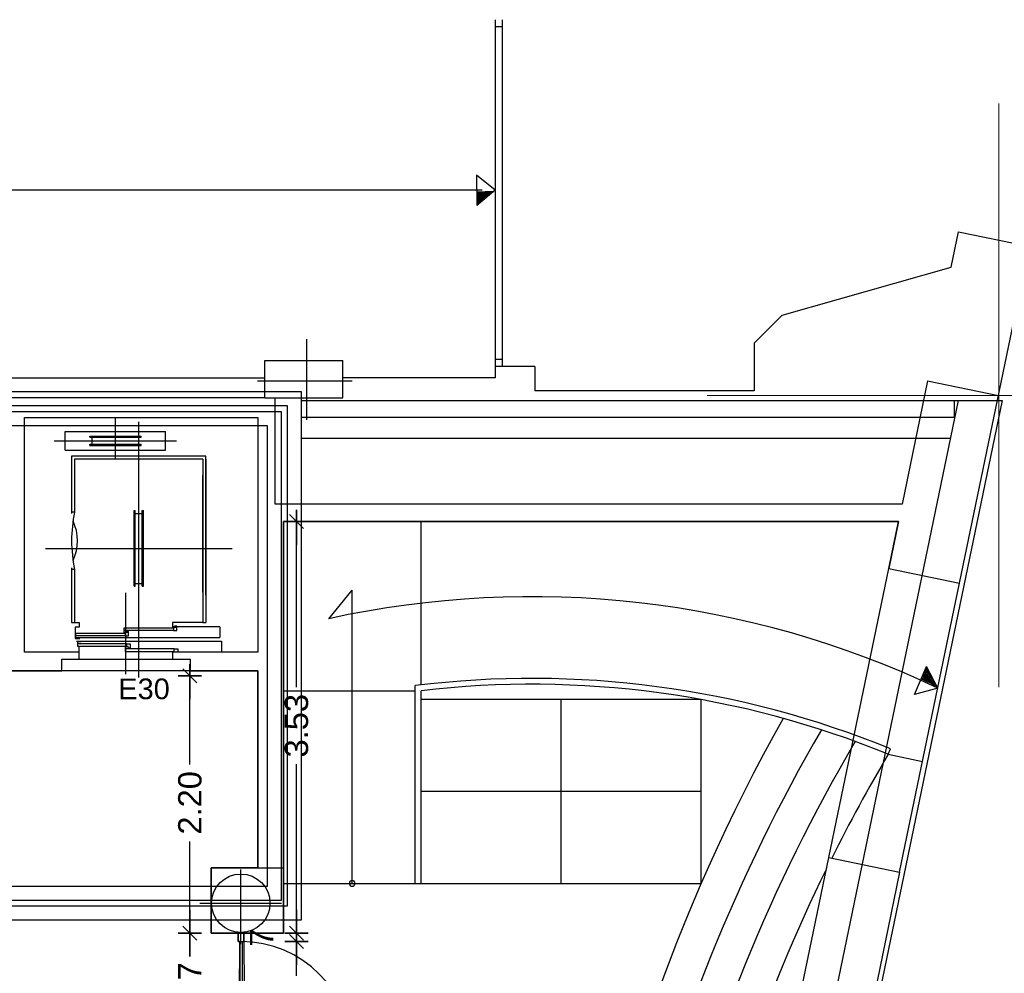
# Model space of a CAD drawing. Header units: metres. Extents: x -1 to 438, y -6 to 57.
# Tile 30 of 33: x 419.1 to 427.53, y 23.3 to 31.47. Entities that reach past the tile are written whole.
import ezdxf

# ---------------------------------------------------------------- set-up
doc = ezdxf.new("R2010")
doc.units = ezdxf.units.M
doc.header["$PDMODE"] = 65
doc.linetypes.add('CONTINUA', pattern=[0])
for name, color, linetype, lineweight in [('PB COTES', 7, 'CONTINUA', 25), ('PB ESCALES 2D', 7, 'CONTINUA', 25), ('PB LOCALS', 7, 'CONTINUA', 25), ('PB MURS++', 7, 'CONTINUA', 25), ('PB SÒLIDS I TRAMES', 7, 'CONTINUA', 25), ('PB TEXT', 7, 'CONTINUA', 25), ('PC MURS ACTUAL', 7, 'CONTINUA', 25)]:
    doc.layers.add(name, color=color, linetype=linetype, lineweight=lineweight)
doc.styles.add('ARIAL', font='arial.ttf')
doc.dimstyles.new('DIMSTYLE_4', dxfattribs={"dimtxt": 0.2, "dimasz": 0.2, "dimexe": 0, "dimexo": 1e-06, "dimgap": 0.1, "dimtad": 0, "dimdec": 0, "dimlfac": 100, "dimrnd": 1, "dimzin": 4, "dimdsep": 46, "dimtxsty": 'ARIAL', "dimblk1": 'ALL_ML_STRICH', "dimblk2": 'ALL_ML_STRICH', "dimsah": 1, "dimcen": 0, "dimse1": 1, "dimse2": 1, "dimclrd": 2, "dimclre": 2, "dimclrt": 2, "dimadec": 0, "dimazin": 0, "dimtfac": 1, "dimtdec": 0, "dimtix": 1, "dimtmove": 2, "dimatfit": 3, "dimfxl": 0, "dimtzin": 0, "dimlwd": 0, "dimlwe": 35, "dimarcsym": 0})
doc.dimstyles.new('DIMSTYLE_5', dxfattribs={"dimtxt": 0.2, "dimasz": 0.2, "dimexe": 0, "dimexo": 1e-06, "dimgap": 0.1, "dimtad": 0, "dimrnd": 0.01, "dimzin": 4, "dimdsep": 46, "dimtxsty": 'ARIAL', "dimblk1": 'ALL_ML_STRICH', "dimblk2": 'ALL_ML_STRICH', "dimsah": 1, "dimcen": 0, "dimse1": 1, "dimse2": 1, "dimclrd": 2, "dimclre": 2, "dimclrt": 2, "dimadec": 0, "dimazin": 0, "dimtfac": 1, "dimtdec": 0, "dimtix": 1, "dimtmove": 2, "dimatfit": 3, "dimfxl": 0, "dimtzin": 0, "dimlwd": 0, "dimlwe": 35, "dimarcsym": 0})
doc.dimstyles.new('DIMSTYLE_7', dxfattribs={"dimtxt": 0.2, "dimasz": 0.2, "dimexe": 0, "dimexo": 1e-06, "dimgap": 0.1, "dimtad": 2, "dimdec": 0, "dimlfac": 100, "dimrnd": 1, "dimzin": 4, "dimdsep": 46, "dimtxsty": 'ARIAL', "dimblk1": 'ALL_ML_STRICH', "dimblk2": 'ALL_ML_STRICH', "dimsah": 1, "dimcen": 0, "dimse1": 1, "dimse2": 1, "dimclrd": 2, "dimclre": 2, "dimclrt": 2, "dimadec": 0, "dimazin": 0, "dimtfac": 1, "dimtdec": 0, "dimtix": 1, "dimtmove": 2, "dimatfit": 3, "dimfxl": 0, "dimtvp": 1.2, "dimtzin": 0, "dimlwd": 0, "dimlwe": 35, "dimarcsym": 0})

# ---------------------------------------------------------------- blocks, each defined once
blk = doc.blocks.new('OBJETO_COMPLEJO_21')
at = {"layer": 'PB TEXT', "color": 7, "linetype": 'CONTINUA', "lineweight": 25, "transparency": 33554687}
for start, end in [(90, 270), (270, 90)]:
    blk.add_arc((421.9464, 24.0708), 0.025, start, end, dxfattribs=at)
blk = doc.blocks.new('ALL_ML_STRICH')
at = {"color": 0, "linetype": 'ByBlock', "lineweight": -2}
for p, q in [((0, -0.5), (0, 0.5)), ((-1, 0), (0.5, 0)), ((-0.3, -0.3), (0.3, 0.3))]:
    blk.add_line(p, q, dxfattribs=at)
blk = doc.blocks.new('*D34')
at = {"layer": 'DEFPOINTS', "color": 2, "linetype": 'CONTINUA', "lineweight": 35, "transparency": 33554687}
for p in [(421.0182, 23.5735), (421.4666, 22.6235), (421.4691, 22.6235)]:
    blk.add_point(p, dxfattribs=at)
at = {"layer": 'PB COTES', "color": 2, "linetype": 'CONTINUA', "lineweight": -2, "transparency": 33554687}
for p, q in [((421.4691, 23.2787), (421.4691, 23.5735)), ((421.4691, 22.6235), (421.4691, 22.8987))]:
    blk.add_line(p, q, dxfattribs=at)
at = {"layer": 'PB COTES', "color": 2, "linetype": 'CONTINUA', "lineweight": 35, "transparency": 33554687, "xscale": 0.2, "yscale": 0.2, "zscale": 0.2}
for p, rotation in [((421.4691, 23.5735), 90), ((421.4691, 22.6235), 270)]:
    blk.add_blockref('ALL_ML_STRICH', p, dxfattribs=dict(at, rotation=rotation))
at = {"layer": 'PB COTES', "color": 2, "linetype": 'CONTINUA', "lineweight": 35, "transparency": 33554687, "insert": (421.4691, 23.0887), "char_height": 0.2, "width": 0.4, "attachment_point": 5, "rotation": 90, "style": 'ARIAL'}
blk.add_mtext('\\A1;{95}', dxfattribs=at)
blk = doc.blocks.new('*D35')
at = {"layer": 'DEFPOINTS', "color": 2, "linetype": 'CONTINUA', "lineweight": 35, "transparency": 33554687}
for p in [(421.3261, 23.6435), (421.0182, 23.5735), (421.4691, 23.5735)]:
    blk.add_point(p, dxfattribs=at)
at = {"layer": 'PB COTES', "color": 2, "linetype": 'CONTINUA', "lineweight": -2, "transparency": 33554687}
blk.add_line((421.4691, 23.5735), (421.4691, 23.6435), dxfattribs=at)
at = {"layer": 'PB COTES', "color": 2, "linetype": 'CONTINUA', "lineweight": 35, "transparency": 33554687, "xscale": 0.2, "yscale": 0.2, "zscale": 0.2}
for p, rotation in [((421.4691, 23.5735), 270), ((421.4691, 23.6435), 90)]:
    blk.add_blockref('ALL_ML_STRICH', p, dxfattribs=dict(at, rotation=rotation))
at = {"layer": 'PB COTES', "color": 2, "linetype": 'CONTINUA', "lineweight": 35, "transparency": 33554687, "insert": (421.1691, 23.6072), "char_height": 0.2, "width": 0.2, "attachment_point": 5, "rotation": 90, "style": 'ARIAL'}
blk.add_mtext('\\A1;{7}', dxfattribs=at)
blk = doc.blocks.new('*D36')
at = {"layer": 'DEFPOINTS', "color": 2, "linetype": 'CONTINUA', "lineweight": 35, "transparency": 33554687}
for p in [(421.3706, 27.1708), (421.3261, 23.6435), (421.4691, 23.6435)]:
    blk.add_point(p, dxfattribs=at)
at = {"layer": 'PB COTES', "color": 2, "linetype": 'CONTINUA', "lineweight": -2, "transparency": 33554687}
for p, q in [((421.4691, 25.7516), (421.4691, 27.1708)), ((421.4691, 23.6435), (421.4691, 25.0916))]:
    blk.add_line(p, q, dxfattribs=at)
at = {"layer": 'PB COTES', "color": 2, "linetype": 'CONTINUA', "lineweight": 35, "transparency": 33554687, "xscale": 0.2, "yscale": 0.2, "zscale": 0.2}
for p, rotation in [((421.4691, 27.1708), 90), ((421.4691, 23.6435), 270)]:
    blk.add_blockref('ALL_ML_STRICH', p, dxfattribs=dict(at, rotation=rotation))
at = {"layer": 'PB COTES', "color": 2, "linetype": 'CONTINUA', "lineweight": 35, "transparency": 33554687, "insert": (421.4691, 25.4216), "char_height": 0.2, "width": 0.8, "attachment_point": 5, "rotation": 90, "style": 'ARIAL'}
blk.add_mtext('\\A1;{\\A1;{3.53\\H0.132000;\\S^ ;}}', dxfattribs=at)
blk = doc.blocks.new('*D161')
at = {"layer": 'DEFPOINTS', "color": 2, "linetype": 'CONTINUA', "lineweight": 35, "transparency": 33554687}
for p in [(420.7364, 23.6435), (420.5558, 22.5738), (421.0316, 22.5738)]:
    blk.add_point(p, dxfattribs=at)
at = {"layer": 'PB COTES', "color": 2, "linetype": 'CONTINUA', "lineweight": -2, "transparency": 33554687}
for p, q in [((420.5558, 23.4531), (420.5558, 23.6435)), ((420.5558, 22.5738), (420.5558, 22.7931))]:
    blk.add_line(p, q, dxfattribs=at)
at = {"layer": 'PB COTES', "color": 2, "linetype": 'CONTINUA', "lineweight": 35, "transparency": 33554687, "xscale": 0.2, "yscale": 0.2, "zscale": 0.2}
for p, rotation in [((420.5558, 23.6435), 90), ((420.5558, 22.5738), 270)]:
    blk.add_blockref('ALL_ML_STRICH', p, dxfattribs=dict(at, rotation=rotation))
at = {"layer": 'PB COTES', "color": 2, "linetype": 'CONTINUA', "lineweight": 35, "transparency": 33554687, "insert": (420.5558, 23.1231), "char_height": 0.2, "width": 0.8, "attachment_point": 5, "rotation": 90, "style": 'ARIAL'}
blk.add_mtext('\\A1;{\\A1;{1.07\\H0.132000;\\S^ ;}}', dxfattribs=at)
blk = doc.blocks.new('*D162')
at = {"layer": 'DEFPOINTS', "color": 2, "linetype": 'CONTINUA', "lineweight": 35, "transparency": 33554687}
for p in [(421.1364, 25.8479), (420.5558, 23.6435), (420.7364, 23.6435)]:
    blk.add_point(p, dxfattribs=at)
at = {"layer": 'PB COTES', "color": 2, "linetype": 'CONTINUA', "lineweight": -2, "transparency": 33554687}
for p, q in [((420.5558, 25.0905), (420.5558, 25.8479)), ((420.5558, 23.6435), (420.5558, 24.4305))]:
    blk.add_line(p, q, dxfattribs=at)
at = {"layer": 'PB COTES', "color": 2, "linetype": 'CONTINUA', "lineweight": 35, "transparency": 33554687, "xscale": 0.2, "yscale": 0.2, "zscale": 0.2}
for p, rotation in [((420.5558, 25.8479), 90), ((420.5558, 23.6435), 270)]:
    blk.add_blockref('ALL_ML_STRICH', p, dxfattribs=dict(at, rotation=rotation))
at = {"layer": 'PB COTES', "color": 2, "linetype": 'CONTINUA', "lineweight": 35, "transparency": 33554687, "insert": (420.5558, 24.7605), "char_height": 0.2, "width": 0.8, "attachment_point": 5, "rotation": 90, "style": 'ARIAL'}
blk.add_mtext('\\A1;{\\A1;{2.20\\H0.132000;\\S^ ;}}', dxfattribs=at)

msp = doc.modelspace()

# ---------------------------------------------------------------- linework, layer by layer
at = {"layer": 'PB ESCALES 2D', "color": 52, "linetype": 'CONTINUA', "lineweight": 13, "transparency": 33554687}
for p, q in [((427.48642, 30.75174), (427.48642, 25.75174)), ((424.98642, 28.25174), (429.98642, 28.25174))]:
    msp.add_line(p, q, dxfattribs=at)
at = {"layer": 'PB ESCALES 2D', "color": 7, "linetype": 'CONTINUA', "lineweight": 25, "transparency": 33554687}
for p, q in [((419.91645, 27.71278), (419.91645, 28.06078)), ((420.11645, 25.83478), (420.11645, 28.02578)), ((419.48645, 27.94278), (420.34645, 27.94278)), ((419.48645, 27.78278), (419.48645, 27.94278)), ((420.34645, 27.78278), (420.34645, 27.94278)), ((419.39145, 27.86278), (420.44145, 27.86278)), ((419.69645, 27.89278), (419.69645, 27.90278)), ((419.69645, 27.90278), (420.13645, 27.90278)), ((419.69645, 27.89278), (420.13645, 27.89278)), ((419.71645, 27.83278), (419.71645, 27.89278)), ((420.11645, 27.83278), (420.11645, 27.89278)), ((420.13645, 27.89278), (420.13645, 27.90278)), ((419.48645, 27.78278), (420.34645, 27.78278)), ((419.69645, 27.83278), (420.13645, 27.83278)), ((419.69645, 27.82278), (419.69645, 27.83278)), ((419.69645, 27.82278), (420.13645, 27.82278)), ((420.13645, 27.82278), (420.13645, 27.83278)), ((419.54145, 27.73078), (419.54145, 27.23878)), ((420.69145, 27.73078), (419.54145, 27.73078)), ((419.56645, 27.70578), (419.56645, 27.25078)), ((420.66645, 27.70578), (419.56645, 27.70578)), ((420.66645, 27.70578), (420.66645, 26.30578)), ((420.69145, 26.54078), (420.69145, 27.73078)), ((420.69145, 27.70578), (420.69145, 26.30578)), ((420.66645, 26.56578), (420.66645, 27.56578)), ((420.07645, 26.61578), (420.07645, 27.26578)), ((420.07645, 27.26578), (420.08645, 27.26578)), ((420.08645, 26.61578), (420.08645, 27.26578)), ((420.14645, 26.61578), (420.14645, 27.26578)), ((420.14645, 27.26578), (420.15645, 27.26578)), ((420.15645, 26.61578), (420.15645, 27.26578)), ((419.56645, 27.25078), (419.54145, 27.25078)), ((420.08645, 27.24078), (420.14645, 27.24078)), ((422.53645, 25.77112), (422.53645, 27.17078)), ((419.31645, 26.94078), (420.91645, 26.94078)), ((419.54145, 26.77478), (419.54145, 26.30578)), ((419.56645, 26.76078), (419.54145, 26.76078)), ((419.56645, 26.76078), (419.56645, 26.30578)), ((420.07645, 26.61578), (420.08645, 26.61578)), ((420.08645, 26.64078), (420.14645, 26.64078)), ((420.14645, 26.61578), (420.15645, 26.61578)), ((421.74645, 26.33839), (421.94645, 26.58314)), ((421.94645, 24.07078), (421.94645, 26.58314)), ((420.00645, 25.86178), (420.00645, 26.55978)), ((419.54145, 26.30578), (419.60645, 26.30578)), ((420.81145, 26.26978), (420.40645, 26.26978)), ((420.66645, 26.30578), (420.69145, 26.30578)), ((420.81145, 26.26978), (420.81145, 26.17578)), ((419.57145, 26.17578), (420.81145, 26.17578)), ((419.99945, 26.19178), (419.57745, 26.19178)), ((420.41345, 26.23678), (419.99145, 26.23678)), ((420.01345, 26.12378), (419.59145, 26.12378)), ((419.60645, 26.05078), (419.60645, 26.10178)), ((420.42145, 26.07878), (419.99945, 26.07878)), ((419.60645, 25.99078), (419.60645, 26.05078)), ((419.60645, 25.99078), (420.40645, 25.99078)), ((420.40645, 26.05078), (420.40645, 25.99078)), ((426.76519, 25.68884), (426.86827, 25.92739)), ((426.96404, 25.74446), (426.86827, 25.92739)), ((422.48645, 24.07078), (422.48645, 25.76509)), ((426.96404, 25.74446), (426.76519, 25.68884)), ((421.35645, 25.72078), (422.48645, 25.72078)), ((422.53645, 24.07078), (422.53645, 25.72078)), ((424.93708, 25.64511), (422.53645, 25.64511)), ((423.73677, 24.07078), (423.73677, 25.64511)), ((424.93708, 24.07078), (424.93708, 25.64511)), ((426.54002, 25.17683), (426.55893, 25.22312)), ((426.54002, 25.17683), (426.83378, 25.11595)), ((424.93708, 24.85794), (422.53645, 24.85794)), ((421.35645, 24.07078), (422.53645, 24.07078)), ((422.53645, 24.07078), (424.93708, 24.07078))]:
    msp.add_line(p, q, dxfattribs=at)
for points in [[(419.56645, 26.30578), (419.60645, 26.30578), (419.60645, 26.26478), (419.57145, 26.26478), (419.57145, 26.16878), (419.61145, 26.16878)], [(420.02145, 26.21978), (419.99145, 26.21978), (419.99145, 26.25878), (420.41345, 26.25878), (420.41345, 26.23678), (420.44345, 26.23678), (420.44345, 26.27378), (420.42345, 26.27378)], [(420.66645, 26.30578), (420.40645, 26.30578), (420.40645, 26.26478), (420.43645, 26.26478)], [(419.60745, 26.17478), (419.57745, 26.17478), (419.57745, 26.21378), (419.99945, 26.21378), (419.99945, 26.19178), (420.02945, 26.19178), (420.02945, 26.22878), (420.00945, 26.22878)], [(419.58445, 26.14578), (420.82445, 26.14578), (420.82445, 26.05078)], [(419.62145, 26.14078), (419.59145, 26.14078), (419.59145, 26.10178), (420.01345, 26.10178), (420.01345, 26.12378), (420.04345, 26.12378), (420.04345, 26.08678), (420.02345, 26.08678)], [(420.02945, 26.09578), (419.99945, 26.09578), (419.99945, 26.05678), (420.42145, 26.05678), (420.42145, 26.07878), (420.45145, 26.07878), (420.45145, 26.05078)]]:
    msp.add_lwpolyline(points, dxfattribs=at)
for centre, radius, start, end in [((420.75445, 27.00578), 1.213, 168.347316, 191.652684), ((419.19246, 27.00578), 0.39899, 334.781507, 25.218493), ((423.48508, 18.39715), 8.12935, 64.662422, 102.349264), ((423.48508, 18.39715), 8.23935, 65.66485, 65.804956), ((423.48508, 18.39715), 8.24935, 65.753558, 65.805956), ((423.48508, 17.69732), 8.12935, 67.782822, 97.056158), ((423.48508, 18.39715), 8.13935, 64.755636, 65.794825), ((423.48508, 18.39715), 8.14935, 64.848422, 65.79585), ((423.48508, 18.39715), 8.15935, 64.940783, 65.796872), ((423.48508, 18.39715), 8.16935, 65.032725, 65.797889), ((423.48508, 18.39715), 8.17935, 65.12425, 65.798908), ((423.48508, 18.39715), 8.18935, 65.215361, 65.799919), ((423.48508, 18.39715), 8.19935, 65.306064, 65.800933), ((423.48508, 18.39715), 8.20935, 65.396361, 65.801942), ((423.48508, 18.39715), 8.21935, 65.486256, 65.80295), ((423.48508, 18.39715), 8.22935, 65.57575, 65.803953), ((423.48508, 17.69732), 8.07935, 67.782822, 96.742864), ((439.43343, 17.76111), 15.81, 150.757294, 191.715775), ((439.02853, 17.79549), 15.10679, 149.837503, 182.376936), ((439.02853, 17.79549), 14.80679, 149.607839, 182.38475), ((439.02853, 17.79549), 14.50679, 149.41475, 153.419047), ((439.02853, 17.79549), 14.50679, 153.820672, 182.384753)]:
    msp.add_arc(centre, radius, start, end, dxfattribs=at)
at = {"layer": 'PB LOCALS', "color": 52, "linetype": 'CONTINUA', "lineweight": 13, "transparency": 33554687}
for p, q in [((427.48642, 30.75174), (427.48642, 25.75174)), ((427.48642, 30.75174), (427.48642, 25.75174)), ((424.98642, 28.25174), (429.98642, 28.25174)), ((424.98642, 28.25174), (429.98642, 28.25174))]:
    msp.add_line(p, q, dxfattribs=at)
at = {"layer": 'PB LOCALS', "color": 7, "linetype": 'CONTINUA', "lineweight": 25, "transparency": 33554687}
for p, q in [((421.35645, 27.17078), (421.35643, 23.64351)), ((426.62645, 27.17078), (421.35645, 27.17078)), ((426.54325, 26.76931), (426.62645, 27.17078)), ((426.03062, 24.29179), (426.54403, 26.76915)), ((426.54403, 26.76915), (426.54325, 26.76931)), ((421.13645, 25.89078), (415.87645, 25.89078)), ((421.13645, 24.20351), (421.13645, 25.89078)), ((425.69704, 22.68607), (426.02984, 24.29195)), ((426.02984, 24.29195), (426.03062, 24.29179)), ((420.73645, 23.64351), (420.73645, 24.20351)), ((420.73645, 24.20351), (421.13645, 24.20351)), ((420.74058, 24.20351), (420.73645, 24.20351)), ((420.73645, 24.20351), (420.73645, 24.20205)), ((420.73645, 24.20205), (420.74058, 24.20207)), ((420.74058, 24.20207), (420.74058, 24.20351)), ((420.96819, 23.64351), (420.73645, 23.64351)), ((420.96819, 23.57351), (420.96819, 23.64351)), ((421.35643, 23.64351), (421.01819, 23.64351)), ((421.01819, 23.64351), (421.03157, 18.08966)), ((420.95157, 18.08966), (420.98319, 23.57351)), ((420.98319, 23.57351), (420.96819, 23.57351))]:
    msp.add_line(p, q, dxfattribs=at)
at = {"layer": 'PB MURS++', "color": 7, "linetype": 'CONTINUA', "lineweight": 25, "transparency": 33554687}
for p, q in [((423.17237, 31.46979), (423.17237, 28.49979)), ((423.23237, 31.40979), (423.17237, 31.40979)), ((423.23237, 31.46979), (423.23237, 28.49979)), ((423.17237, 30.00979), (423.01093, 30.13853)), ((423.01093, 30.13853), (423.01286, 29.87867)), ((423.06055, 30.00979), (410.08645, 30.00979)), ((423.17237, 30.00979), (423.01286, 29.87867)), ((427.07801, 29.3497), (427.14092, 29.65325)), ((427.14092, 29.65325), (427.74801, 29.52743)), ((427.15035, 26.64349), (427.74801, 29.52743)), ((425.63055, 28.93979), (427.07801, 29.3497)), ((425.39055, 28.69979), (425.63055, 28.93979)), ((421.55642, 28.04286), (421.55642, 28.73286)), ((425.39055, 28.69979), (425.39055, 28.28979)), ((421.19645, 28.54979), (421.86645, 28.54979)), ((421.19645, 28.22979), (421.19645, 28.54979)), ((421.86645, 28.22979), (421.86645, 28.54979)), ((423.23237, 28.55979), (423.17237, 28.55979)), ((423.51237, 28.49979), (423.17237, 28.49979)), ((423.17237, 28.49979), (423.17237, 28.40078)), ((423.51237, 28.49979), (423.51237, 28.28979)), ((415.80645, 28.40078), (421.19645, 28.40078)), ((421.13556, 28.37632), (421.94562, 28.37632)), ((423.17237, 28.40078), (421.86645, 28.40078)), ((426.87605, 28.3752), (426.65754, 27.32078)), ((426.87605, 28.3752), (427.48318, 28.24937)), ((425.39055, 28.28979), (423.51237, 28.28979)), ((421.19645, 28.22979), (415.80645, 28.22979)), ((421.19645, 28.22979), (421.86645, 28.22979)), ((421.28645, 27.32078), (421.28645, 28.22979)), ((419.13645, 26.05078), (419.13645, 28.06078)), ((419.13645, 28.06078), (421.13645, 28.06078)), ((419.91645, 27.71278), (419.91645, 28.06078)), ((420.11645, 25.83478), (420.11645, 28.02578)), ((421.13645, 28.06078), (421.13645, 26.05078)), ((419.48645, 27.94278), (420.34645, 27.94278)), ((419.48645, 27.78278), (419.48645, 27.94278)), ((420.34645, 27.78278), (420.34645, 27.94278)), ((419.39145, 27.86278), (420.44145, 27.86278)), ((419.69645, 27.89278), (419.69645, 27.90278)), ((419.69645, 27.90278), (420.13645, 27.90278)), ((419.69645, 27.89278), (420.13645, 27.89278)), ((419.71645, 27.83278), (419.71645, 27.89278)), ((420.11645, 27.83278), (420.11645, 27.89278)), ((420.13645, 27.89278), (420.13645, 27.90278)), ((419.48645, 27.78278), (420.34645, 27.78278)), ((419.69645, 27.83278), (420.13645, 27.83278)), ((419.69645, 27.82278), (419.69645, 27.83278)), ((419.69645, 27.82278), (420.13645, 27.82278)), ((420.13645, 27.82278), (420.13645, 27.83278)), ((419.54145, 27.73078), (419.54145, 27.23878)), ((420.69145, 27.73078), (419.54145, 27.73078)), ((419.56645, 27.70578), (419.56645, 27.25078)), ((420.66645, 27.70578), (419.56645, 27.70578)), ((420.66645, 27.70578), (420.66645, 26.30578)), ((420.69145, 26.54078), (420.69145, 27.73078)), ((420.69145, 27.70578), (420.69145, 26.30578)), ((420.66645, 26.56578), (420.66645, 27.56578)), ((420.07645, 26.61578), (420.07645, 27.26578)), ((420.07645, 27.26578), (420.08645, 27.26578)), ((420.08645, 26.61578), (420.08645, 27.26578)), ((420.14645, 26.61578), (420.14645, 27.26578)), ((420.14645, 27.26578), (420.15645, 27.26578)), ((420.15645, 26.61578), (420.15645, 27.26578)), ((426.65754, 27.32078), (421.28645, 27.32078)), ((419.56645, 27.25078), (419.54145, 27.25078)), ((420.08645, 27.24078), (420.14645, 27.24078)), ((421.35645, 24.20351), (421.35645, 27.17078)), ((421.35645, 27.17078), (426.62645, 27.17078)), ((422.53645, 25.77112), (422.53645, 27.17078)), ((426.62645, 27.17078), (426.54325, 26.76931)), ((419.31645, 26.94078), (420.91645, 26.94078)), ((419.54145, 26.77478), (419.54145, 26.30578)), ((419.56645, 26.76078), (419.54145, 26.76078)), ((419.56645, 26.76078), (419.56645, 26.30578)), ((426.54325, 26.76931), (427.15035, 26.64349)), ((420.07645, 26.61578), (420.08645, 26.61578)), ((420.08645, 26.64078), (420.14645, 26.64078)), ((420.14645, 26.61578), (420.15645, 26.61578)), ((421.74645, 26.33839), (421.94645, 26.58314)), ((421.94645, 24.07078), (421.94645, 26.58314)), ((426.63694, 24.16613), (427.15035, 26.64349)), ((420.00645, 25.86178), (420.00645, 26.55978)), ((419.54145, 26.30578), (419.60645, 26.30578)), ((420.81145, 26.26978), (420.40645, 26.26978)), ((420.66645, 26.30578), (420.69145, 26.30578)), ((420.81145, 26.26978), (420.81145, 26.17578)), ((419.57145, 26.17578), (420.81145, 26.17578)), ((419.99945, 26.19178), (419.57745, 26.19178)), ((420.41345, 26.23678), (419.99145, 26.23678)), ((420.01345, 26.12378), (419.59145, 26.12378)), ((419.60645, 26.05078), (419.60645, 26.10178)), ((420.42145, 26.07878), (419.99945, 26.07878)), ((419.60645, 26.05078), (419.13645, 26.05078)), ((419.45645, 25.89078), (419.45645, 25.99078)), ((419.45645, 25.99078), (419.60645, 25.99078)), ((419.60645, 25.99078), (419.60645, 26.05078)), ((419.60645, 25.99078), (420.40645, 25.99078)), ((421.13645, 26.05078), (420.40645, 26.05078)), ((420.40645, 26.05078), (420.40645, 25.99078)), ((420.40645, 25.99078), (420.55645, 25.99078)), ((420.55645, 25.99078), (420.55645, 25.89078)), ((426.76519, 25.68884), (426.86827, 25.92739)), ((426.96404, 25.74446), (426.86827, 25.92739)), ((418.65645, 25.89078), (419.45645, 25.89078)), ((420.55645, 25.89078), (421.13645, 25.89078)), ((421.13645, 25.89078), (421.13645, 24.20351)), ((422.48645, 24.07078), (422.48645, 25.76509)), ((426.96404, 25.74446), (426.76519, 25.68884)), ((421.35645, 25.72078), (422.48645, 25.72078)), ((422.53645, 24.07078), (422.53645, 25.72078)), ((424.93708, 25.64511), (422.53645, 25.64511)), ((423.73677, 24.07078), (423.73677, 25.64511)), ((424.93708, 24.07078), (424.93708, 25.64511)), ((426.54002, 25.17683), (426.55893, 25.22312)), ((426.54002, 25.17683), (426.83378, 25.11595)), ((424.93708, 24.85794), (422.53645, 24.85794)), ((425.69704, 22.68607), (426.02984, 24.29195)), ((426.02984, 24.29195), (426.63694, 24.16613)), ((421.13645, 24.20351), (420.73645, 24.20351)), ((420.73645, 24.20351), (420.73645, 23.64351)), ((420.99145, 23.55078), (420.99145, 24.18966)), ((421.13645, 24.20351), (421.35645, 24.20351)), ((421.35643, 23.64351), (421.35645, 24.20351)), ((426.63694, 24.16613), (426.30414, 22.56025)), ((421.35645, 24.07078), (422.53645, 24.07078)), ((422.53645, 24.07078), (424.93708, 24.07078)), ((420.64145, 23.90078), (421.34145, 23.90078)), ((420.73645, 23.64351), (421.35643, 23.64351)), ((420.96819, 23.57351), (421.01819, 23.57351)), ((420.98319, 23.57351), (420.98319, 22.62351)), ((421.00319, 23.57351), (421.00319, 22.62351))]:
    msp.add_line(p, q, dxfattribs=at)
at = {"layer": 'PB MURS++', "color": 52, "linetype": 'CONTINUA', "lineweight": 13, "transparency": 33554687}
for p, q in [((427.48642, 30.75174), (427.48642, 25.75174)), ((424.98642, 28.25174), (429.98642, 28.25174))]:
    msp.add_line(p, q, dxfattribs=at)
at = {"layer": 'PB MURS++', "color": 7, "linetype": 'CONTINUA', "lineweight": 25, "transparency": 33554687}
for points in [[(419.56645, 26.30578), (419.60645, 26.30578), (419.60645, 26.26478), (419.57145, 26.26478), (419.57145, 26.16878), (419.61145, 26.16878)], [(420.02145, 26.21978), (419.99145, 26.21978), (419.99145, 26.25878), (420.41345, 26.25878), (420.41345, 26.23678), (420.44345, 26.23678), (420.44345, 26.27378), (420.42345, 26.27378)], [(420.66645, 26.30578), (420.40645, 26.30578), (420.40645, 26.26478), (420.43645, 26.26478)], [(419.60745, 26.17478), (419.57745, 26.17478), (419.57745, 26.21378), (419.99945, 26.21378), (419.99945, 26.19178), (420.02945, 26.19178), (420.02945, 26.22878), (420.00945, 26.22878)], [(419.58445, 26.14578), (420.82445, 26.14578), (420.82445, 26.05078)], [(419.62145, 26.14078), (419.59145, 26.14078), (419.59145, 26.10178), (420.01345, 26.10178), (420.01345, 26.12378), (420.04345, 26.12378), (420.04345, 26.08678), (420.02345, 26.08678)], [(420.02945, 26.09578), (419.99945, 26.09578), (419.99945, 26.05678), (420.42145, 26.05678), (420.42145, 26.07878), (420.45145, 26.07878), (420.45145, 26.05078)], [(421.01819, 23.57351), (421.01819, 23.65079), (420.96819, 23.65079), (420.96819, 23.57351)]]:
    msp.add_lwpolyline(points, dxfattribs=at)
msp.add_circle((420.99145, 23.90078), 0.25, dxfattribs=at)
for centre, radius, start, end in [((422.83297, 38.13205), 8.13935, 271.26035, 272.299539), ((422.83297, 38.13205), 8.14935, 271.259326, 272.206753), ((422.83297, 38.13205), 8.15935, 271.258304, 272.114391), ((422.83297, 38.13205), 8.16935, 271.257285, 272.02245), ((422.83297, 38.13205), 8.17935, 271.256268, 271.930925), ((422.83297, 38.13205), 8.18935, 271.255254, 271.839813), ((422.83297, 38.13205), 8.19935, 271.254242, 271.749111), ((422.83297, 38.13205), 8.20935, 271.253233, 271.658815), ((422.83297, 38.13205), 8.21935, 271.252226, 271.56892), ((422.83297, 38.13205), 8.22935, 271.251222, 271.479425), ((422.83297, 38.13205), 8.23935, 271.25022, 271.390326), ((422.83297, 38.13205), 8.24935, 271.24922, 271.301618), ((420.75445, 27.00578), 1.213, 168.347316, 191.652684), ((419.19246, 27.00578), 0.39899, 334.781507, 25.218493), ((423.48508, 18.39715), 8.12935, 64.662422, 102.349264), ((423.48508, 18.39715), 8.23935, 65.66485, 65.804956), ((423.48508, 18.39715), 8.24935, 65.753558, 65.805956), ((423.48508, 17.69732), 8.12935, 67.782822, 97.056158), ((423.48508, 18.39715), 8.13935, 64.755636, 65.794825), ((423.48508, 18.39715), 8.14935, 64.848422, 65.79585), ((423.48508, 18.39715), 8.15935, 64.940783, 65.796872), ((423.48508, 18.39715), 8.16935, 65.032725, 65.797889), ((423.48508, 18.39715), 8.17935, 65.12425, 65.798908), ((423.48508, 18.39715), 8.18935, 65.215361, 65.799919), ((423.48508, 18.39715), 8.19935, 65.306064, 65.800933), ((423.48508, 18.39715), 8.20935, 65.396361, 65.801942), ((423.48508, 18.39715), 8.21935, 65.486256, 65.80295), ((423.48508, 18.39715), 8.22935, 65.57575, 65.803953), ((423.48508, 17.69732), 8.07935, 67.782822, 96.742864), ((439.43343, 17.76111), 15.81, 150.757294, 191.715775), ((439.02853, 17.79549), 15.10679, 149.837503, 182.376936), ((439.02853, 17.79549), 14.80679, 149.607839, 182.38475), ((439.02853, 17.79549), 14.50679, 149.41475, 153.419047), ((439.02853, 17.79549), 14.50679, 153.820672, 182.384753), ((420.99319, 22.62351), 0.9484, 0, 90)]:
    msp.add_arc(centre, radius, start, end, dxfattribs=at)
at = {"layer": 'PB SÒLIDS I TRAMES', "color": 52, "linetype": 'CONTINUA', "lineweight": 13, "transparency": 33554687}
for p, q in [((427.48642, 30.75174), (427.48642, 25.75174)), ((424.98642, 28.25174), (429.98642, 28.25174))]:
    msp.add_line(p, q, dxfattribs=at)
at = {"layer": 'PC MURS ACTUAL', "color": 180, "linetype": 'CONTINUA', "transparency": 33554687}
for p, q in [((405.5978, 28.28359), (421.50779, 28.28359)), ((421.50779, 28.28359), (421.50779, 23.75459)), ((409.01779, 27.99359), (421.21779, 27.99359)), ((421.21779, 27.99359), (421.21779, 24.04459)), ((421.21779, 24.04459), (418.32029, 24.04459)), ((421.50779, 23.75459), (418.32029, 23.75459))]:
    msp.add_line(p, q, dxfattribs=at)
at = {"layer": 'PC MURS ACTUAL', "color": 180, "transparency": 33554687}
for p, q in [((421.50779, 28.20859), (427.51624, 28.20859)), ((427.13838, 28.20859), (423.97658, 12.94959)), ((427.51624, 28.20859), (424.35444, 12.94959)), ((427.10875, 28.06559), (427.10875, 28.20859)), ((421.50779, 28.06559), (427.10875, 28.06559)), ((421.50779, 27.88559), (427.07145, 27.88559))]:
    msp.add_line(p, q, dxfattribs=at)
at = {"layer": 'PC MURS ACTUAL', "linetype": 'CONTINUA', "transparency": 33554687}
for p, q in [((409.0178, 28.16359), (421.38779, 28.16359)), ((409.0178, 28.11359), (421.33779, 28.11359)), ((421.33779, 28.11359), (421.33779, 23.92459)), ((421.38779, 28.16359), (421.38779, 23.87459)), ((421.33779, 23.92459), (418.32029, 23.92459)), ((421.38779, 23.87459), (418.32029, 23.87459))]:
    msp.add_line(p, q, dxfattribs=at)

# ---------------------------------------------------------------- block references
at = {"layer": 'PB TEXT', "color": 7, "linetype": 'CONTINUA', "lineweight": 25, "transparency": 33554687}
msp.add_blockref('OBJETO_COMPLEJO_21', (0, 0), dxfattribs=at)

# ---------------------------------------------------------------- texts
at = {"layer": 'PB TEXT', "color": 7, "linetype": 'CONTINUA', "lineweight": 25, "transparency": 33554687, "insert": (419.94231, 25.6461), "char_height": 0.177079, "width": 0.5312125, "attachment_point": 7, "style": 'ARIAL'}
msp.add_mtext('\\W1.00;E30', dxfattribs=at)

# ---------------------------------------------------------------- dimensions: what is measured, and where the dimension line sits
at = {"layer": 'PB COTES', "color": 2, "linetype": 'CONTINUA', "lineweight": 35, "transparency": 33554687}
for base, p1, p2, dimstyle, picture, middle in [((421.46908, 27.17078), (421.32614, 23.64351), (421.37058, 27.17078), 'DIMSTYLE_5', '*D36', (421.46908, 25.4216)), ((420.5558, 25.84788), (420.73645, 23.64351), (421.13645, 25.84788), 'DIMSTYLE_5', '*D162', (420.5558, 24.76048)), ((420.5558, 23.64351), (421.03157, 22.57381), (420.73645, 23.64351), 'DIMSTYLE_5', '*D161', (420.5558, 23.12311)), ((421.46908, 23.64351), (421.01819, 23.57351), (421.32614, 23.64351), 'DIMSTYLE_7', '*D35', (421.16908, 23.60716)), ((421.46908, 23.57351), (421.46659, 22.62351), (421.01819, 23.57351), 'DIMSTYLE_4', '*D34', (421.46908, 23.08872))]:
    dim = msp.add_linear_dim(base=base, p1=p1, p2=p2, angle=90, dimstyle=dimstyle, override={"dimpost": '<>', "dimclrd": 2, "dimclre": 2, "dimclrt": 2, "dimlwd": 0, "dimlwe": 35}, dxfattribs=at)
    dim.commit()
    dim.dimension.update_dxf_attribs({"geometry": picture, "text_midpoint": middle, "dimtype": 160})

doc.saveas('drawing.dxf')
